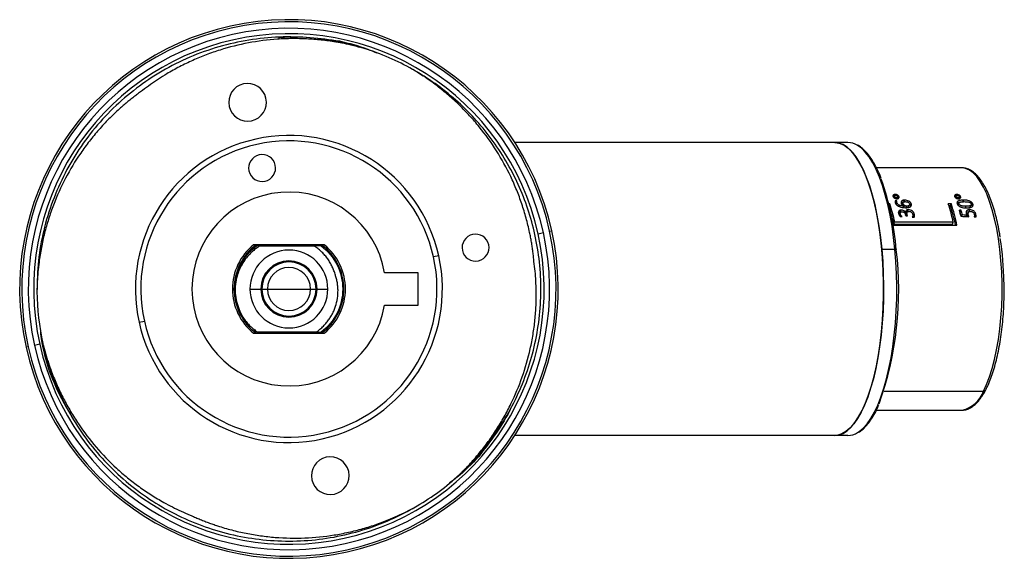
# Paper-space layout '_Frontal' of a CAD drawing. Header units: millimetres. Extents: x -15.3 to 76.2, y -11.6 to 38.4.
import ezdxf

# ---------------------------------------------------------------- set-up
doc = ezdxf.new("R2010")
doc.units = ezdxf.units.MM

psp = doc.layouts.new('_Frontal')

# ---------------------------------------------------------------- linework, layer by layer
at = {"color": 7, "linetype": 'Continuous', "lineweight": 25}
for p, q in [((22.199, 33.205), (21.676, 33.532)), ((61.656, 27.046), (30.72, 27.046)), ((72.219, 24.696), (64.302, 24.696)), ((65.981, 22.112), (65.877, 21.912)), ((65.917, 21.932), (65.965, 22.025)), ((65.976, 22.097), (66.04, 22.221)), ((66.201, 21.825), (66.275, 21.967)), ((66.308, 21.856), (66.396, 22.025)), ((71.701, 22.112), (71.605, 21.929)), ((71.636, 21.932), (71.685, 22.025)), ((71.696, 22.097), (71.76, 22.221)), ((71.921, 21.825), (71.995, 21.967)), ((72.027, 21.856), (72.116, 22.025)), ((65.536, 21.356), (65.45, 21.356)), ((65.477, 21.243), (65.536, 21.356)), ((66.202, 21.633), (66.046, 21.633)), ((66.05, 21.466), (66.115, 21.466)), ((66.115, 21.466), (66.202, 21.633)), ((66.121, 21.289), (66.207, 21.455)), ((66.122, 21.835), (66.163, 21.913)), ((66.797, 21.504), (66.692, 21.301)), ((66.715, 21.235), (66.776, 21.352)), ((66.807, 20.969), (66.892, 21.133)), ((66.854, 21.53), (66.941, 21.697)), ((67.029, 20.978), (67.115, 21.142)), ((67.281, 21.069), (67.384, 21.268)), ((67.385, 21.293), (67.448, 21.19)), ((67.448, 21.19), (67.534, 21.355)), ((67.448, 21.19), (67.462, 21.102)), ((71.256, 21.356), (70.973, 21.356)), ((71.027, 21.191), (71.17, 21.191)), ((71.17, 21.191), (71.256, 21.356)), ((71.842, 21.835), (71.883, 21.913)), ((71.982, 21.465), (71.876, 21.262)), ((71.876, 21.184), (71.962, 21.35)), ((72.318, 21.53), (72.405, 21.697)), ((72.535, 20.964), (72.621, 21.129)), ((72.998, 21.061), (73.102, 21.26)), ((73.175, 21.167), (73.261, 21.333)), ((73.175, 21.167), (73.186, 21.088)), ((66.531, 20.558), (66.436, 20.377)), ((66.436, 20.238), (66.521, 20.401)), ((66.515, 20.606), (66.6, 20.77)), ((66.515, 20.606), (66.586, 20.597)), ((66.533, 20.166), (66.689, 20.166)), ((66.853, 21.022), (66.9, 21.001)), ((66.967, 20.436), (67.018, 20.532)), ((66.969, 20.433), (67.021, 20.532)), ((67.028, 20.239), (67.004, 20.334)), ((67.021, 20.532), (67.018, 20.532)), ((67.028, 20.239), (67.183, 20.239)), ((67.166, 20.59), (67.067, 20.401)), ((67.106, 20.239), (67.158, 20.339)), ((67.183, 20.239), (67.158, 20.339)), ((67.194, 20.648), (67.279, 20.812)), ((67.194, 20.648), (67.249, 20.643)), ((67.622, 20.122), (67.812, 20.122)), ((67.624, 20.123), (67.644, 20.161)), ((67.66, 20.396), (67.731, 20.234)), ((67.731, 20.234), (67.816, 20.397)), ((67.731, 20.234), (67.748, 20.122)), ((72.161, 20.755), (72.006, 20.755)), ((72.051, 20.592), (72.076, 20.592)), ((72.076, 20.592), (72.161, 20.755)), ((72.21, 20.193), (72.278, 20.323)), ((72.619, 20.168), (72.687, 20.298)), ((72.705, 20.617), (72.878, 20.648)), ((72.835, 20.58), (72.737, 20.392)), ((72.737, 20.193), (72.822, 20.356)), ((72.878, 20.648), (72.964, 20.812)), ((73.373, 20.137), (73.546, 20.137)), ((73.384, 20.38), (73.452, 20.228)), ((73.452, 20.228), (73.537, 20.39)), ((73.452, 20.228), (73.469, 20.137)), ((65.849, 19.384), (71.775, 19.384)), ((65.917, 19.475), (66.001, 19.636)), ((65.917, 19.475), (71.354, 19.475)), ((71.438, 19.636), (66.001, 19.636)), ((71.354, 19.475), (71.438, 19.636)), ((32.882, 18.576), (33.37, 18.684)), ((33.956, 18.814), (34.151, 18.857)), ((13.022, 17.546), (6.464, 17.546)), ((7.042, 17.446), (12.073, 17.446)), ((23.656, 16.531), (23.167, 16.422)), ((64.794, 17.131), (66.02, 17.131)), ((21.743, 14.946), (18.617, 14.946)), ((21.743, 11.946), (21.743, 14.946)), ((6.13, 13.446), (13.357, 13.446)), ((18.617, 11.946), (21.743, 11.946)), ((-4.169, 10.362), (-3.681, 10.47)), ((6.743, 9.446), (6.263, 9.903)), ((6.464, 9.346), (13.022, 9.346)), ((12.274, 9.446), (6.837, 9.446)), ((-13.395, 8.317), (-13.883, 8.209)), ((-13.102, 8.382), (-13.094, 8.347)), ((-14.469, 8.079), (-14.664, 8.035)), ((65.003, 3.971), (74.241, 3.971)), ((64.305, 2.196), (72.219, 2.196)), ((72.219, 2.196), (72.267, 2.197)), ((61.656, -0.154), (30.72, -0.154))]:
    psp.add_line(p, q, dxfattribs=at)
at = {"color": 7, "linetype": 'Continuous', "lineweight": 25, "flags": 128}
for points in [[(60.43, 27.046), (60.533, 27.043), (60.917, 26.967), (61.298, 26.795), (61.672, 26.526), (62.038, 26.163), (62.391, 25.708), (62.731, 25.165), (63.054, 24.537), (63.358, 23.83), (63.641, 23.048), (63.901, 22.196), (64.136, 21.282), (64.344, 20.311), (64.524, 19.29), (64.674, 18.228), (64.794, 17.131)], [(60.43, -0.154), (60.815, -0.105), (61.196, 0.042), (61.572, 0.285), (61.94, 0.623), (62.297, 1.054), (62.641, 1.573), (62.969, 2.179), (63.278, 2.865), (63.567, 3.628), (63.833, 4.461), (64.075, 5.359), (64.291, 6.316), (64.478, 7.324), (64.637, 8.375), (64.765, 9.464), (64.862, 10.581), (64.927, 11.719), (64.96, 12.869), (64.96, 14.024), (64.927, 15.174), (64.862, 16.312), (64.765, 17.429), (64.637, 18.517), (64.478, 19.569), (64.291, 20.577), (64.075, 21.533), (63.833, 22.431), (63.567, 23.265), (63.278, 24.028), (62.969, 24.714), (62.641, 25.319), (62.297, 25.839), (61.94, 26.269), (61.572, 26.607), (61.196, 26.851), (60.815, 26.997), (60.43, 27.046)], [(66.02, 17.131), (65.9, 18.228), (65.749, 19.29), (65.569, 20.311), (65.361, 21.282), (65.126, 22.196), (64.867, 23.048), (64.584, 23.83), (64.279, 24.537), (63.956, 25.165), (63.617, 25.708), (63.263, 26.163), (62.898, 26.526), (62.524, 26.795), (62.523, 26.795)], [(74.241, 3.971), (74.532, 4.59), (74.802, 5.29), (75.049, 6.063), (75.27, 6.903), (75.463, 7.803), (75.627, 8.754), (75.761, 9.747), (75.862, 10.773), (75.93, 11.824), (75.965, 12.89), (75.965, 13.96), (75.932, 15.026), (75.865, 16.078), (75.765, 17.106), (75.633, 18.1), (75.47, 19.053), (75.278, 19.955), (75.058, 20.797), (74.812, 21.574), (74.543, 22.276), (74.252, 22.899), (73.944, 23.436), (73.619, 23.883), (73.282, 24.235), (72.936, 24.489), (72.583, 24.643), (72.226, 24.696), (72.219, 24.696)], [(66.891, 21.137), (66.891, 21.137), (66.892, 21.136), (66.892, 21.136), (66.892, 21.135), (66.892, 21.135), (66.892, 21.134), (66.892, 21.134), (66.892, 21.133)], [(72.687, 20.298), (72.458, 20.312), (72.278, 20.323)], [(64.794, 17.131), (64.883, 16.007), (64.939, 14.865), (64.963, 13.713), (64.954, 12.559), (64.913, 11.411), (64.839, 10.278), (64.734, 9.168), (64.597, 8.089), (64.431, 7.048), (64.235, 6.053), (64.013, 5.112), (63.764, 4.231), (63.492, 3.416), (63.197, 2.673), (62.882, 2.008), (62.55, 1.425), (62.203, 0.929), (61.842, 0.523), (61.472, 0.21), (61.094, -0.007), (60.711, -0.127), (60.43, -0.154)], [(62.554, 0.116), (62.698, 0.21), (63.068, 0.523), (63.428, 0.929), (63.776, 1.425), (64.108, 2.008), (64.423, 2.673), (64.717, 3.416), (64.99, 4.231), (65.238, 5.112), (65.461, 6.053), (65.656, 7.048), (65.823, 8.089), (65.959, 9.168), (66.065, 10.278), (66.138, 11.411), (66.18, 12.559), (66.188, 13.713), (66.165, 14.865), (66.108, 16.007), (66.02, 17.131)], [(66.144, 17.077), (66.153, 17.087), (66.154, 17.097), (66.148, 17.107), (66.134, 17.115), (66.114, 17.122), (66.087, 17.127), (66.055, 17.13), (66.02, 17.131)]]:
    psp.add_lwpolyline(points, dxfattribs=at)
at = {"color": 7, "linetype": 'Continuous', "lineweight": 25}
for centre, radius, start, end in [((9.743, 13.446), 25, 12.4998, 192.4998), ((9.743, 13.446), 24.8, 12.4998, 192.4998), ((9.743, 13.446), 24.2, 12.4998, 192.4998), ((9.743, 13.446), 23.7, 12.4998, 192.4998), ((9.743, 13.446), 23.4, 60.58752, 72.58752), ((5.902, 30.776), 1.75, 12.4998, 192.4998), ((5.902, 30.776), 1.75, 192.4998, 12.4998), ((9.743, 13.446), 14.25, 12.4998, 192.4998), ((9.743, 13.446), 13.75, 12.4998, 192.4998), ((61.64, 25.367), 1.679, 58.23345, 89.44789), ((7.254, 24.674), 1.25, 12.4998, 192.4998), ((7.254, 24.674), 1.25, 192.4998, 12.4998), ((40.753, 15.091), 25.469, 4.47265, 19.59729), ((9.743, 13.446), 9, 9.59407, 350.40593), ((48.866, 15.929), 17.532, 12.2096, 18.03411), ((54.303, 15.929), 17.532, 12.2096, 18.03411), ((54.81, 15.818), 17.219, 11.95253, 18.18228), ((54.146, 15.803), 17.988, 11.48219, 17.98186), ((48.417, 15.659), 17.911, 12.30117, 16.50579), ((54.899, 15.888), 17.786, 14.01825, 15.88241), ((55.771, 15.915), 16.962, 14.49522, 16.00592), ((55.294, 15.954), 17.537, 14.42649, 15.89019), ((9.743, 13.446), 25, 192.4998, 12.4998), ((9.743, 13.446), 24.8, 192.4998, 12.4998), ((9.743, 13.446), 24.2, 192.4998, 12.4998), ((9.743, 13.446), 23.7, 192.4998, 12.4998), ((27.073, 17.288), 1.25, 12.4998, 192.4998), ((9.743, 13.446), 5.25, 128.65214, 231.34786), ((9.743, 13.446), 5.1, 126.49377, 233.50623), ((9.743, 13.446), 5.1, 306.95139, 53.50623), ((9.743, 13.446), 5.25, 308.65214, 51.34786), ((27.073, 17.288), 1.25, 192.4998, 12.4998), ((46.425, 13.591), 29.725, 0.99495, 8.78254), ((9.743, 13.446), 14.25, 192.4998, 12.4998), ((9.743, 13.446), 3.614, 0, 180), ((34.992, 13.317), 31.379, 340.37726, 6.88143), ((9.743, 13.446), 13.75, 192.4998, 12.4998), ((9.743, 13.446), 2.614, 0, 180), ((9.743, 13.446), 2.518, 0, 180), ((9.743, 13.446), 2, 0, 180), ((9.743, 13.446), 23.4, 180.58752, 192.4998), ((9.743, 13.446), 5, 180, 215.9523), ((9.743, 13.446), 3.614, 180, 0), ((9.743, 13.446), 2.614, 180, 0), ((9.743, 13.446), 2.518, 180, 0), ((9.743, 13.446), 2, 180, 0), ((71.649, 4.869), 2.743, 283.01704, 340.87352), ((74.255, 4.199), 0.228, 266.44208, 330.10719), ((61.626, 1.578), 1.732, 270.99708, 302.4048), ((13.585, -3.883), 1.75, 12.4998, 192.4998), ((13.585, -3.883), 1.75, 192.4998, 12.4998), ((9.743, 13.446), 23.4, 300.58752, 312.58752)]:
    psp.add_arc(centre, radius, start, end, dxfattribs=at)
for points, knots in [([(16.291, 35.877), (16.062, 35.954), (14.923, 36.339), (12.78, 36.691), (9.923, 36.908), (7.07, 36.75), (4.259, 36.255), (1.514, 35.414), (-1.119, 34.239), (-3.579, 32.755), (-5.826, 30.992), (-7.842, 28.971), (-9.606, 26.71), (-11.086, 24.237), (-12.251, 21.607), (-13.074, 18.872), (-13.584, 16.061), (-13.631, 14.162), (-13.655, 13.206)], [0, 0, 0, 0, 0.016578, 0.082674, 0.148483, 0.213517, 0.278564, 0.34438, 0.410476, 0.476353, 0.541522, 0.606449, 0.672187, 0.738274, 0.804211, 0.869505, 0.934348, 1, 1, 1, 1]), ([(16.746, 35.774), (16.6, 35.815), (16.31, 35.897), (15.87, 36.01), (15.429, 36.114), (14.986, 36.21), (14.541, 36.297), (13.796, 36.428), (12.747, 36.571), (11.392, 36.676), (10.032, 36.701), (8.221, 36.63), (5.971, 36.343), (3.771, 35.794), (2.059, 35.201), (0.803, 34.681), (-0.421, 34.088), (-1.475, 33.498), (-2.37, 32.936), (-3.119, 32.427), (-3.601, 32.063), (-3.842, 31.881)], [0, 0, 0, 0, 0.020855, 0.041703, 0.062552, 0.08341, 0.104285, 0.125184, 0.187734, 0.250242, 0.312755, 0.375294, 0.500164, 0.625011, 0.687506, 0.750026, 0.812522, 0.875043, 0.9167, 0.958331, 1, 1, 1, 1]), ([(8.761, 36.784), (8.834, 36.793), (9.812, 36.908), (11.722, 36.85), (13.526, 36.6), (14.429, 36.475)], [0, 0, 0, 0, 0.0386785, 0.519317, 1, 1, 1, 1]), ([(14.429, 36.475), (15.318, 36.259), (16.495, 35.974), (17.602, 35.489), (17.873, 35.37)], [0, 0, 0, 0, 0.7553574, 1, 1, 1, 1]), ([(32.501, 15.994), (32.487, 16.146), (32.458, 16.448), (32.404, 16.901), (32.341, 17.354), (32.269, 17.805), (32.187, 18.255), (32.037, 19.002), (31.786, 20.038), (31.384, 21.348), (30.905, 22.632), (30.168, 24.302), (29.063, 26.302), (27.729, 28.157), (26.537, 29.539), (25.583, 30.521), (24.572, 31.445), (23.627, 32.212), (22.769, 32.843), (22.014, 33.355), (21.495, 33.672), (21.235, 33.83)], [0, 0, 0, 0, 0.020825, 0.041655, 0.062498, 0.083362, 0.104256, 0.125187, 0.187685, 0.25025, 0.312763, 0.3753, 0.500181, 0.625021, 0.687514, 0.750032, 0.812455, 0.875047, 0.916703, 0.958333, 1, 1, 1, 1]), ([(32.589, 18.511), (32.24, 20.084), (31.721, 21.647), (30.356, 24.645), (29.509, 26.079), (27.545, 28.723), (26.428, 29.932), (24.01, 32.064), (22.67, 33.021), (21.235, 33.83)], [0, 0, 0, 0, 0.25, 0.25, 0.5, 0.5, 0.75, 0.75, 1, 1, 1, 1]), ([(-3.842, 31.881), (-3.966, 31.793), (-4.214, 31.617), (-4.579, 31.343), (-4.939, 31.063), (-5.294, 30.774), (-5.643, 30.479), (-6.215, 29.975), (-6.986, 29.239), (-7.92, 28.237), (-8.793, 27.18), (-9.87, 25.707), (-11.05, 23.75), (-11.99, 21.667), (-12.59, 19.944), (-12.963, 18.627), (-13.258, 17.289), (-13.451, 16.087), (-13.567, 15.028), (-13.634, 14.118), (-13.648, 13.51), (-13.655, 13.206)], [0, 0, 0, 0, 0.020825, 0.041655, 0.062498, 0.083362, 0.104256, 0.125187, 0.187685, 0.25025, 0.312763, 0.3753, 0.500181, 0.625021, 0.687514, 0.750032, 0.812455, 0.875047, 0.916703, 0.958333, 1, 1, 1, 1]), ([(64.74, 23.706), (64.717, 23.767), (64.603, 24.075), (64.378, 24.564), (64.065, 25.165), (63.732, 25.686), (63.384, 26.133), (63.018, 26.488), (62.76, 26.699), (62.62, 26.765), (62.611, 26.769)], [0, 0, 0, 0, 0.039267, 0.197115, 0.35526, 0.513742, 0.672554, 0.831494, 0.989812, 1, 1, 1, 1]), ([(75.799, 18.252), (75.782, 18.361), (75.72, 18.771), (75.584, 19.443), (75.393, 20.26), (75.176, 21.023), (74.936, 21.728), (74.673, 22.37), (74.39, 22.945), (74.085, 23.448), (73.761, 23.875), (73.416, 24.22), (73.054, 24.48), (72.679, 24.639), (72.377, 24.706), (72.206, 24.689), (72.161, 24.685)], [0, 0, 0, 0, 0.028364, 0.106905, 0.185542, 0.264307, 0.343237, 0.422384, 0.501803, 0.581552, 0.661642, 0.741895, 0.821483, 0.899057, 0.973581, 1, 1, 1, 1]), ([(66.04, 22.221), (66.023, 22.22), (65.987, 22.219), (65.94, 22.208), (65.898, 22.189), (65.861, 22.158), (65.826, 22.108), (65.837, 22.056), (65.844, 22.025)], [0, 0, 0, 0, 0.1208136, 0.2441407, 0.3704991, 0.5002734, 0.6966015, 1, 1, 1, 1]), ([(65.844, 22.025), (65.85, 22.013), (65.86, 21.99), (65.885, 21.957), (65.914, 21.929), (65.944, 21.905), (65.997, 21.872), (66.082, 21.832), (66.158, 21.827), (66.196, 21.825)], [0, 0, 0, 0, 0.11931, 0.229037, 0.329231, 0.419905, 0.501142, 0.752394, 1, 1, 1, 1]), ([(65.965, 22.025), (65.962, 22.037), (65.956, 22.058), (65.964, 22.084), (65.981, 22.108), (66.015, 22.131), (66.055, 22.134), (66.075, 22.136)], [0, 0, 0, 0, 0.207151, 0.373707, 0.499762, 0.750178, 1, 1, 1, 1]), ([(66.163, 21.913), (66.149, 21.913), (66.12, 21.915), (66.077, 21.927), (66.035, 21.948), (65.99, 21.979), (65.974, 22.008), (65.965, 22.025)], [0, 0, 0, 0, 0.168992, 0.335355, 0.499922, 0.717177, 1, 1, 1, 1]), ([(66.396, 22.025), (66.39, 22.039), (66.378, 22.064), (66.349, 22.099), (66.319, 22.126), (66.29, 22.146), (66.239, 22.176), (66.155, 22.213), (66.078, 22.218), (66.04, 22.221)], [0, 0, 0, 0, 0.134617, 0.2519216, 0.3519994, 0.4348102, 0.5003736, 0.755499, 1, 1, 1, 1]), ([(66.075, 22.136), (66.09, 22.135), (66.118, 22.134), (66.161, 22.122), (66.203, 22.102), (66.25, 22.071), (66.266, 22.042), (66.275, 22.025)], [0, 0, 0, 0, 0.166212, 0.332557, 0.500023, 0.702255, 1, 1, 1, 1]), ([(66.275, 22.025), (66.279, 22.013), (66.284, 21.993), (66.277, 21.966), (66.258, 21.941), (66.223, 21.917), (66.183, 21.914), (66.163, 21.913)], [0, 0, 0, 0, 0.196701, 0.363571, 0.500466, 0.75093, 1, 1, 1, 1]), ([(66.196, 21.825), (66.214, 21.825), (66.25, 21.826), (66.299, 21.838), (66.34, 21.858), (66.38, 21.891), (66.414, 21.945), (66.403, 21.996), (66.396, 22.025)], [0, 0, 0, 0, 0.124625, 0.249376, 0.374639, 0.500722, 0.721258, 1, 1, 1, 1]), ([(66.235, 21.946), (66.242, 21.941), (66.279, 21.915), (66.295, 21.882), (66.308, 21.856)], [0, 0, 0, 0, 0.195743, 1, 1, 1, 1]), ([(71.76, 22.221), (71.743, 22.22), (71.707, 22.219), (71.659, 22.208), (71.618, 22.189), (71.581, 22.158), (71.546, 22.108), (71.557, 22.056), (71.564, 22.025)], [0, 0, 0, 0, 0.120814, 0.244141, 0.370499, 0.500273, 0.696601, 1, 1, 1, 1]), ([(71.563, 22.031), (71.565, 22.032), (71.594, 22.046), (71.634, 22.048), (71.671, 22.05)], [0, 0, 0, 0, 0.066216, 1, 1, 1, 1]), ([(71.564, 22.025), (71.569, 22.013), (71.58, 21.99), (71.605, 21.957), (71.634, 21.929), (71.664, 21.905), (71.717, 21.872), (71.801, 21.832), (71.878, 21.827), (71.916, 21.825)], [0, 0, 0, 0, 0.11931, 0.229037, 0.329231, 0.419905, 0.501142, 0.752394, 1, 1, 1, 1]), ([(71.685, 22.025), (71.681, 22.037), (71.675, 22.058), (71.684, 22.084), (71.701, 22.108), (71.734, 22.131), (71.775, 22.134), (71.795, 22.136)], [0, 0, 0, 0, 0.207151, 0.373707, 0.499762, 0.750178, 1, 1, 1, 1]), ([(71.883, 21.913), (71.868, 21.913), (71.84, 21.915), (71.797, 21.927), (71.755, 21.948), (71.709, 21.979), (71.694, 22.008), (71.685, 22.025)], [0, 0, 0, 0, 0.168992, 0.335355, 0.499922, 0.717177, 1, 1, 1, 1]), ([(72.116, 22.025), (72.109, 22.039), (72.097, 22.064), (72.069, 22.099), (72.039, 22.126), (72.009, 22.146), (71.958, 22.176), (71.875, 22.213), (71.798, 22.218), (71.76, 22.221)], [0, 0, 0, 0, 0.134617, 0.251922, 0.351999, 0.43481, 0.500374, 0.755499, 1, 1, 1, 1]), ([(71.795, 22.136), (71.809, 22.135), (71.838, 22.134), (71.881, 22.122), (71.923, 22.102), (71.969, 22.071), (71.985, 22.042), (71.995, 22.025)], [0, 0, 0, 0, 0.166212, 0.332557, 0.500023, 0.702255, 1, 1, 1, 1]), ([(71.995, 22.025), (71.998, 22.013), (72.004, 21.993), (71.997, 21.966), (71.978, 21.941), (71.943, 21.917), (71.903, 21.914), (71.883, 21.913)], [0, 0, 0, 0, 0.196701, 0.363571, 0.500466, 0.75093, 1, 1, 1, 1]), ([(71.916, 21.825), (71.934, 21.825), (71.97, 21.826), (72.019, 21.838), (72.06, 21.858), (72.1, 21.891), (72.134, 21.945), (72.122, 21.996), (72.116, 22.025)], [0, 0, 0, 0, 0.1246251, 0.2493759, 0.3746394, 0.5007224, 0.7212581, 1, 1, 1, 1]), ([(71.954, 21.946), (71.962, 21.941), (71.999, 21.915), (72.015, 21.882), (72.027, 21.856)], [0, 0, 0, 0, 0.195743, 1, 1, 1, 1]), ([(66.053, 21.452), (66.061, 21.43), (66.078, 21.386), (66.118, 21.322), (66.169, 21.263), (66.229, 21.211), (66.295, 21.165), (66.364, 21.127), (66.493, 21.067), (66.713, 21.003), (66.904, 20.996), (67.008, 20.992)], [0, 0, 0, 0, 0.078725, 0.155033, 0.228897, 0.300379, 0.369507, 0.436298, 0.500779, 0.727636, 1, 1, 1, 1]), ([(66.207, 21.455), (66.198, 21.486), (66.191, 21.517), (66.189, 21.577), (66.194, 21.605), (66.202, 21.633)], [0, 0, 0, 0, 0.5, 0.5, 1, 1, 1, 1]), ([(66.892, 21.133), (66.854, 21.134), (66.78, 21.136), (66.672, 21.15), (66.574, 21.172), (66.482, 21.202), (66.395, 21.243), (66.312, 21.299), (66.242, 21.372), (66.219, 21.427), (66.207, 21.455)], [0, 0, 0, 0, 0.142134, 0.272553, 0.391317, 0.498512, 0.609879, 0.730466, 0.860414, 1, 1, 1, 1]), ([(66.941, 21.697), (66.917, 21.697), (66.871, 21.696), (66.805, 21.687), (66.746, 21.671), (66.695, 21.648), (66.643, 21.611), (66.582, 21.534), (66.598, 21.447), (66.608, 21.389)], [0, 0, 0, 0, 0.104549, 0.206825, 0.306863, 0.404808, 0.500794, 0.669603, 1, 1, 1, 1]), ([(66.601, 21.473), (66.607, 21.477), (66.629, 21.492), (66.709, 21.52), (66.795, 21.526), (66.854, 21.53)], [0, 0, 0, 0, 0.088985, 0.371374, 1, 1, 1, 1]), ([(66.608, 21.389), (66.616, 21.369), (66.631, 21.332), (66.665, 21.282), (66.714, 21.231), (66.788, 21.178), (66.856, 21.151), (66.891, 21.137)], [0, 0, 0, 0, 0.191809, 0.358126, 0.498896, 0.737656, 1, 1, 1, 1]), ([(66.7, 21.315), (66.698, 21.313), (66.688, 21.301), (66.68, 21.285), (66.682, 21.271), (66.682, 21.27)], [0, 0, 0, 0, 0.171702, 0.910661, 1, 1, 1, 1]), ([(66.776, 21.352), (66.771, 21.369), (66.763, 21.4), (66.766, 21.442), (66.778, 21.472), (66.793, 21.492), (66.825, 21.52), (66.894, 21.55), (66.97, 21.553), (67.01, 21.555)], [0, 0, 0, 0, 0.144883, 0.267358, 0.367525, 0.445389, 0.500934, 0.73348, 1, 1, 1, 1]), ([(67.115, 21.142), (67.096, 21.143), (67.06, 21.144), (67.004, 21.156), (66.95, 21.176), (66.888, 21.209), (66.814, 21.266), (66.79, 21.321), (66.776, 21.352)], [0, 0, 0, 0, 0.1248978, 0.2498222, 0.3749557, 0.5004041, 0.7191813, 1, 1, 1, 1]), ([(67.534, 21.355), (67.526, 21.376), (67.511, 21.416), (67.475, 21.47), (67.437, 21.514), (67.399, 21.548), (67.364, 21.573), (67.336, 21.59), (67.266, 21.631), (67.132, 21.687), (67.005, 21.694), (66.941, 21.697)], [0, 0, 0, 0, 0.112957, 0.21212, 0.297476, 0.369074, 0.426875, 0.470888, 0.501095, 0.748629, 1, 1, 1, 1]), ([(67.008, 20.992), (67.042, 20.992), (67.109, 20.993), (67.203, 21.002), (67.286, 21.018), (67.357, 21.039), (67.424, 21.07), (67.486, 21.113), (67.536, 21.177), (67.557, 21.261), (67.542, 21.323), (67.534, 21.355)], [0, 0, 0, 0, 0.116451, 0.224634, 0.324528, 0.416186, 0.499647, 0.609387, 0.729239, 0.859331, 1, 1, 1, 1]), ([(67.01, 21.555), (67.03, 21.554), (67.069, 21.553), (67.129, 21.544), (67.186, 21.528), (67.249, 21.499), (67.333, 21.448), (67.361, 21.389), (67.379, 21.354)], [0, 0, 0, 0, 0.131229, 0.258276, 0.381331, 0.500525, 0.694696, 1, 1, 1, 1]), ([(67.379, 21.354), (67.383, 21.34), (67.39, 21.312), (67.386, 21.274), (67.372, 21.242), (67.351, 21.216), (67.31, 21.183), (67.235, 21.149), (67.156, 21.144), (67.115, 21.142)], [0, 0, 0, 0, 0.116431, 0.224627, 0.324695, 0.416643, 0.500551, 0.74137, 1, 1, 1, 1]), ([(67.176, 21.004), (67.198, 21.012), (67.237, 21.026), (67.272, 21.057), (67.283, 21.079), (67.287, 21.087)], [0, 0, 0, 0, 0.443461, 0.780722, 1, 1, 1, 1]), ([(71.755, 21.401), (71.762, 21.409), (71.787, 21.441), (71.887, 21.483), (71.999, 21.512), (72.083, 21.516), (72.098, 21.517)], [0, 0, 0, 0, 0.101088, 0.399565, 0.887458, 1, 1, 1, 1]), ([(72.405, 21.697), (72.358, 21.696), (72.269, 21.695), (72.145, 21.685), (72.041, 21.667), (71.946, 21.639), (71.862, 21.598), (71.802, 21.532), (71.781, 21.447), (71.796, 21.387), (71.804, 21.357)], [0, 0, 0, 0, 0.147903, 0.280468, 0.397741, 0.49981, 0.624416, 0.749305, 0.875358, 1, 1, 1, 1]), ([(71.804, 21.357), (71.812, 21.337), (71.827, 21.296), (71.864, 21.237), (71.912, 21.184), (71.969, 21.138), (72.031, 21.101), (72.095, 21.071), (72.211, 21.027), (72.41, 20.985), (72.58, 20.981), (72.675, 20.978)], [0, 0, 0, 0, 0.080162, 0.157417, 0.231747, 0.30318, 0.371815, 0.437641, 0.500673, 0.72002, 1, 1, 1, 1]), ([(71.962, 21.35), (71.959, 21.361), (71.953, 21.384), (71.956, 21.414), (71.965, 21.437), (71.978, 21.454), (72.002, 21.478), (72.05, 21.505), (72.146, 21.533), (72.288, 21.552), (72.405, 21.554), (72.471, 21.555)], [0, 0, 0, 0, 0.066276, 0.124485, 0.174557, 0.216503, 0.25036, 0.366769, 0.500242, 0.719129, 1, 1, 1, 1]), ([(72.621, 21.129), (72.573, 21.129), (72.486, 21.13), (72.362, 21.141), (72.252, 21.158), (72.155, 21.184), (72.07, 21.222), (71.996, 21.277), (71.974, 21.323), (71.962, 21.35)], [0, 0, 0, 0, 0.194042, 0.360896, 0.500602, 0.633316, 0.750767, 0.859913, 1, 1, 1, 1]), ([(73.261, 21.333), (73.253, 21.353), (73.237, 21.395), (73.196, 21.456), (73.133, 21.518), (73.038, 21.58), (72.884, 21.644), (72.664, 21.69), (72.497, 21.695), (72.405, 21.697)], [0, 0, 0, 0, 0.083257, 0.166489, 0.249648, 0.367266, 0.500027, 0.7251, 1, 1, 1, 1]), ([(72.471, 21.555), (72.516, 21.554), (72.6, 21.553), (72.719, 21.543), (72.824, 21.527), (72.917, 21.503), (72.995, 21.468), (73.067, 21.417), (73.088, 21.373), (73.101, 21.345)], [0, 0, 0, 0, 0.192746, 0.359553, 0.500471, 0.63143, 0.750644, 0.846808, 1, 1, 1, 1]), ([(73.101, 21.345), (73.105, 21.332), (73.111, 21.308), (73.108, 21.274), (73.097, 21.247), (73.073, 21.216), (73.026, 21.184), (72.936, 21.153), (72.799, 21.132), (72.685, 21.13), (72.621, 21.129)], [0, 0, 0, 0, 0.074759, 0.141564, 0.200407, 0.251334, 0.368262, 0.501935, 0.718612, 1, 1, 1, 1]), ([(72.675, 20.978), (72.721, 20.979), (72.808, 20.98), (72.928, 20.993), (73.029, 21.013), (73.117, 21.043), (73.194, 21.086), (73.254, 21.149), (73.284, 21.235), (73.269, 21.299), (73.261, 21.333)], [0, 0, 0, 0, 0.147737, 0.280124, 0.397168, 0.498948, 0.611842, 0.732828, 0.862082, 1, 1, 1, 1]), ([(72.692, 20.979), (72.752, 20.981), (72.844, 20.984), (72.94, 21.021), (72.99, 21.049), (73, 21.073), (73.003, 21.08)], [0, 0, 0, 0, 0.472346, 0.717589, 0.924279, 1, 1, 1, 1]), ([(73.126, 21.263), (73.126, 21.263), (73.153, 21.234), (73.164, 21.2), (73.175, 21.167)], [0, 0, 0, 0, 0.002863, 1, 1, 1, 1]), ([(66.6, 20.77), (66.582, 20.769), (66.545, 20.768), (66.493, 20.757), (66.445, 20.737), (66.405, 20.707), (66.359, 20.652), (66.331, 20.561), (66.347, 20.48), (66.356, 20.44)], [0, 0, 0, 0, 0.093041, 0.189522, 0.289482, 0.392965, 0.500057, 0.749808, 1, 1, 1, 1]), ([(66.344, 20.558), (66.354, 20.565), (66.382, 20.584), (66.441, 20.601), (66.489, 20.605), (66.515, 20.606)], [0, 0, 0, 0, 0.244628, 0.609142, 1, 1, 1, 1]), ([(66.356, 20.44), (66.362, 20.42), (66.374, 20.38), (66.402, 20.321), (66.439, 20.265), (66.482, 20.213), (66.516, 20.182), (66.533, 20.166)], [0, 0, 0, 0, 0.207732, 0.411602, 0.611586, 0.807732, 1, 1, 1, 1]), ([(66.441, 20.383), (66.437, 20.377), (66.428, 20.36), (66.423, 20.326), (66.428, 20.298), (66.431, 20.282)], [0, 0, 0, 0, 0.216947, 0.567575, 1, 1, 1, 1]), ([(66.521, 20.401), (66.517, 20.419), (66.509, 20.455), (66.509, 20.508), (66.527, 20.562), (66.587, 20.608), (66.652, 20.612), (66.687, 20.614)], [0, 0, 0, 0, 0.167355, 0.334549, 0.501351, 0.726391, 1, 1, 1, 1]), ([(66.689, 20.166), (66.669, 20.183), (66.63, 20.217), (66.581, 20.274), (66.542, 20.336), (66.528, 20.379), (66.521, 20.401)], [0, 0, 0, 0, 0.246816, 0.495719, 0.746744, 1, 1, 1, 1]), ([(67.018, 20.532), (67.007, 20.55), (66.987, 20.582), (66.952, 20.623), (66.919, 20.656), (66.89, 20.679), (66.867, 20.695), (66.818, 20.725), (66.728, 20.763), (66.643, 20.767), (66.6, 20.77)], [0, 0, 0, 0, 0.131786, 0.24428, 0.337444, 0.411324, 0.465895, 0.501156, 0.744542, 1, 1, 1, 1]), ([(66.687, 20.614), (66.702, 20.614), (66.733, 20.613), (66.781, 20.604), (66.828, 20.587), (66.872, 20.56), (66.929, 20.507), (66.971, 20.436), (66.994, 20.371), (67.002, 20.341), (67.004, 20.334)], [0, 0, 0, 0, 0.09483, 0.192292, 0.29233, 0.39511, 0.500655, 0.775315, 0.942158, 1, 1, 1, 1]), ([(67.279, 20.812), (67.262, 20.811), (67.227, 20.81), (67.179, 20.801), (67.134, 20.785), (67.096, 20.761), (67.049, 20.717), (67.013, 20.64), (67.018, 20.568), (67.021, 20.532)], [0, 0, 0, 0, 0.096894, 0.1953, 0.29526, 0.396818, 0.500002, 0.749903, 1, 1, 1, 1]), ([(67.023, 20.604), (67.037, 20.612), (67.084, 20.639), (67.148, 20.645), (67.194, 20.648)], [0, 0, 0, 0, 0.294737, 1, 1, 1, 1]), ([(67.074, 20.408), (67.07, 20.402), (67.051, 20.37), (67.05, 20.311), (67.06, 20.26), (67.063, 20.239)], [0, 0, 0, 0, 0.1283035, 0.6606431, 1, 1, 1, 1]), ([(67.158, 20.339), (67.152, 20.364), (67.135, 20.437), (67.133, 20.536), (67.181, 20.617), (67.251, 20.653), (67.307, 20.656), (67.334, 20.657)], [0, 0, 0, 0, 0.1778419, 0.4996594, 0.6777115, 0.8442172, 1, 1, 1, 1]), ([(67.816, 20.397), (67.808, 20.422), (67.793, 20.474), (67.755, 20.55), (67.704, 20.622), (67.618, 20.706), (67.472, 20.795), (67.344, 20.806), (67.279, 20.812)], [0, 0, 0, 0, 0.125573, 0.250894, 0.375934, 0.500711, 0.745135, 1, 1, 1, 1]), ([(67.334, 20.657), (67.348, 20.656), (67.378, 20.655), (67.424, 20.647), (67.47, 20.631), (67.514, 20.607), (67.572, 20.564), (67.629, 20.492), (67.65, 20.428), (67.66, 20.397)], [0, 0, 0, 0, 0.09472, 0.1920281, 0.2918863, 0.3943993, 0.4996315, 0.7495059, 1, 1, 1, 1]), ([(67.66, 20.397), (67.665, 20.377), (67.674, 20.337), (67.675, 20.278), (67.667, 20.222), (67.65, 20.17), (67.631, 20.138), (67.622, 20.122)], [0, 0, 0, 0, 0.205304, 0.407961, 0.60795, 0.805312, 1, 1, 1, 1]), ([(67.812, 20.122), (67.817, 20.135), (67.828, 20.162), (67.835, 20.206), (67.838, 20.251), (67.835, 20.299), (67.828, 20.347), (67.82, 20.38), (67.816, 20.397)], [0, 0, 0, 0, 0.15751, 0.318727, 0.483557, 0.652024, 0.824193, 1, 1, 1, 1]), ([(72.964, 20.812), (72.934, 20.811), (72.874, 20.809), (72.791, 20.788), (72.721, 20.75), (72.655, 20.678), (72.621, 20.56), (72.642, 20.459), (72.653, 20.408)], [0, 0, 0, 0, 0.123613, 0.248011, 0.373283, 0.49966, 0.749545, 1, 1, 1, 1]), ([(72.745, 20.401), (72.735, 20.375), (72.71, 20.312), (72.727, 20.238), (72.737, 20.193)], [0, 0, 0, 0, 0.39862, 1, 1, 1, 1]), ([(72.822, 20.356), (72.816, 20.38), (72.805, 20.428), (72.804, 20.498), (72.824, 20.573), (72.89, 20.645), (72.976, 20.653), (73.019, 20.657)], [0, 0, 0, 0, 0.166948, 0.333668, 0.50005, 0.7459, 1, 1, 1, 1]), ([(72.885, 20.151), (72.873, 20.186), (72.849, 20.254), (72.831, 20.322), (72.822, 20.356)], [0, 0, 0, 0, 0.499325, 1, 1, 1, 1]), ([(73.537, 20.39), (73.529, 20.417), (73.513, 20.471), (73.472, 20.55), (73.416, 20.625), (73.323, 20.709), (73.167, 20.796), (73.034, 20.806), (72.964, 20.812)], [0, 0, 0, 0, 0.12559, 0.2509158, 0.3759257, 0.5007135, 0.7382753, 1, 1, 1, 1]), ([(73.019, 20.657), (73.035, 20.656), (73.068, 20.656), (73.118, 20.647), (73.168, 20.631), (73.216, 20.607), (73.281, 20.562), (73.348, 20.487), (73.372, 20.418), (73.383, 20.384)], [0, 0, 0, 0, 0.097149, 0.195784, 0.295905, 0.397551, 0.500749, 0.750093, 1, 1, 1, 1]), ([(73.383, 20.384), (73.387, 20.367), (73.395, 20.332), (73.398, 20.281), (73.396, 20.231), (73.388, 20.183), (73.378, 20.152), (73.373, 20.137)], [0, 0, 0, 0, 0.202936, 0.404409, 0.604412, 0.802953, 1, 1, 1, 1]), ([(25.791, -3.552), (25.921, -3.44), (26.717, -2.749), (27.979, -1.271), (29.531, 0.856), (30.808, 3.147), (31.825, 5.556), (32.568, 8.072), (33.03, 10.672), (33.189, 13.311), (33.072, 15.942), (32.749, 17.658), (32.589, 18.511)], [0, 0, 0, 0, 0.021323, 0.130877, 0.240152, 0.348461, 0.455824, 0.56438, 0.673767, 0.783293, 0.892263, 1, 1, 1, 1]), ([(7.042, 17.446), (6.985, 17.41), (6.873, 17.338), (6.71, 17.222), (6.552, 17.099), (6.399, 16.97), (6.252, 16.835), (6.016, 16.599), (5.713, 16.243), (5.384, 15.741), (5.118, 15.203), (4.941, 14.699), (4.832, 14.244), (4.767, 13.847), (4.751, 13.58), (4.743, 13.446)], [0, 0, 0, 0, 0.041853, 0.083541, 0.125135, 0.166706, 0.208325, 0.250064, 0.374854, 0.499947, 0.624096, 0.749089, 0.833063, 0.916518, 1, 1, 1, 1]), ([(4.743, 13.446), (4.743, 14.219), (4.926, 14.991), (5.617, 16.374), (6.125, 16.983), (6.743, 17.446)], [0, 0, 0, 0, 0.5, 0.5, 1, 1, 1, 1]), ([(14.023, 14.836), (14.004, 14.903), (13.964, 15.035), (13.894, 15.231), (13.815, 15.424), (13.697, 15.676), (13.528, 15.98), (13.294, 16.325), (13.03, 16.647), (12.737, 16.943), (12.419, 17.214), (12.188, 17.369), (12.073, 17.446)], [0, 0, 0, 0, 0.062398, 0.124757, 0.187212, 0.249898, 0.374983, 0.500351, 0.624964, 0.749754, 0.874696, 1, 1, 1, 1]), ([(12.743, 17.446), (13.362, 16.983), (13.87, 16.374), (14.561, 14.991), (14.743, 14.219), (14.743, 13.446)], [0, 0, 0, 0, 0.5, 0.5, 1, 1, 1, 1]), ([(25.579, -3.782), (25.687, -3.676), (25.903, -3.466), (26.22, -3.142), (26.531, -2.812), (26.836, -2.476), (27.134, -2.134), (27.62, -1.554), (28.268, -0.718), (29.037, 0.404), (29.739, 1.569), (30.582, 3.173), (31.459, 5.264), (32.083, 7.445), (32.426, 9.224), (32.603, 10.572), (32.702, 11.928), (32.718, 13.136), (32.679, 14.192), (32.612, 15.096), (32.538, 15.695), (32.501, 15.994)], [0, 0, 0, 0, 0.020855, 0.041703, 0.062552, 0.08341, 0.104285, 0.125184, 0.187734, 0.250242, 0.312755, 0.375294, 0.500164, 0.625011, 0.687506, 0.750026, 0.812522, 0.875043, 0.9167, 0.958331, 1, 1, 1, 1]), ([(12.274, 9.446), (12.334, 9.489), (12.453, 9.573), (12.624, 9.709), (12.788, 9.851), (12.945, 10.001), (13.094, 10.158), (13.237, 10.323), (13.405, 10.536), (13.592, 10.806), (13.782, 11.137), (13.945, 11.481), (14.123, 11.957), (14.27, 12.577), (14.314, 13.213), (14.285, 13.72), (14.231, 14.099), (14.147, 14.474), (14.064, 14.715), (14.023, 14.836)], [0, 0, 0, 0, 0.036006, 0.071775, 0.107383, 0.142908, 0.178426, 0.214015, 0.249752, 0.31239, 0.375083, 0.437372, 0.499488, 0.624703, 0.749062, 0.811633, 0.874453, 0.937273, 1, 1, 1, 1]), ([(76.138, 12.079), (76.148, 12.331), (76.17, 12.911), (76.175, 13.579), (76.163, 13.988), (76.161, 14.07)], [0, 0, 0, 0, 0.38126, 0.877291, 1, 1, 1, 1]), ([(14.743, 13.446), (14.743, 12.674), (14.561, 11.901), (13.87, 10.519), (13.362, 9.91), (12.743, 9.446)], [0, 0, 0, 0, 0.5, 0.5, 1, 1, 1, 1]), ([(74.453, 4.085), (74.502, 4.183), (74.647, 4.47), (74.872, 5), (75.119, 5.692), (75.343, 6.444), (75.542, 7.249), (75.716, 8.101), (75.862, 8.994), (75.982, 9.921), (76.072, 10.876), (76.123, 11.599), (76.136, 12.003), (76.138, 12.079)], [0, 0, 0, 0, 0.053892, 0.15734, 0.260467, 0.363271, 0.465817, 0.568166, 0.670365, 0.772452, 0.874457, 0.976406, 1, 1, 1, 1]), ([(5.696, 10.511), (5.743, 10.452), (5.837, 10.335), (5.987, 10.168), (6.143, 10.008), (6.307, 9.856), (6.477, 9.711), (6.653, 9.574), (6.776, 9.489), (6.837, 9.446)], [0, 0, 0, 0, 0.144008, 0.287147, 0.429706, 0.571977, 0.714254, 0.856831, 1, 1, 1, 1]), ([(-12.542, 5.99), (-12.8, 6.868), (-13.141, 8.027), (-13.274, 9.225), (-13.307, 9.515)], [0, 0, 0, 0, 0.757394, 1, 1, 1, 1]), ([(12.308, 9.446), (12.317, 9.446), (12.466, 9.446), (12.609, 9.446), (12.743, 9.446)], [0, 0, 0, 0, 0.063039, 1, 1, 1, 1]), ([(-13.094, 8.347), (-13.057, 8.2), (-12.983, 7.907), (-12.861, 7.471), (-12.731, 7.036), (-12.592, 6.605), (-12.445, 6.175), (-12.186, 5.465), (-11.785, 4.485), (-11.198, 3.259), (-10.54, 2.069), (-9.573, 0.537), (-8.2, -1.269), (-6.624, -2.9), (-5.255, -4.086), (-4.176, -4.914), (-3.051, -5.677), (-2.012, -6.295), (-1.078, -6.789), (-0.263, -7.184), (0.293, -7.419), (0.571, -7.537)], [0, 0, 0, 0, 0.0208551, 0.0417032, 0.0625522, 0.0834101, 0.1042846, 0.1251836, 0.1877339, 0.2502424, 0.3127552, 0.3752936, 0.500164, 0.6250114, 0.6875063, 0.7500261, 0.8125218, 0.8750427, 0.9167002, 0.9583311, 1, 1, 1, 1]), ([(-13.067, 8.26), (-12.845, 7.4), (-12.39, 5.641), (-11.309, 3.115), (-9.95, 0.706), (-8.316, -1.518), (-6.441, -3.529), (-4.342, -5.307), (-2.06, -6.82), (0.37, -8.052), (2.931, -8.995), (5.604, -9.64), (8.368, -9.969), (11.164, -9.966), (13.931, -9.633), (16.619, -8.973), (19.22, -8.024), (20.837, -7.142), (21.651, -6.698)], [0, 0, 0, 0, 0.0604956, 0.1238121, 0.1866288, 0.2487691, 0.3115366, 0.3737021, 0.4359574, 0.4978777, 0.5590602, 0.6216497, 0.6849354, 0.7484761, 0.8118203, 0.8745246, 0.9368771, 1, 1, 1, 1]), ([(-10.424, 1.655), (-10.788, 2.254), (-11.626, 3.633), (-12.211, 5.138), (-12.542, 5.99)], [0, 0, 0, 0, 0.434218, 1, 1, 1, 1]), ([(72.277, 2.208), (72.355, 2.21), (72.554, 2.216), (72.869, 2.325), (73.217, 2.519), (73.554, 2.799), (73.882, 3.166), (74.183, 3.593), (74.367, 3.929), (74.453, 4.085)], [0, 0, 0, 0, 0.092722, 0.23806, 0.385994, 0.539335, 0.69778, 0.859072, 1, 1, 1, 1]), ([(30.387, 2.494), (30.378, 2.471), (30.006, 1.612), (29.02, 0.032), (27.903, -1.406), (27.344, -2.125)], [0, 0, 0, 0, 0.013372, 0.506663, 1, 1, 1, 1]), ([(62.644, 0.145), (62.752, 0.216), (62.987, 0.368), (63.33, 0.704), (63.679, 1.13), (64.013, 1.642), (64.295, 2.151), (64.457, 2.519), (64.52, 2.662)], [0, 0, 0, 0, 0.154781, 0.334502, 0.516545, 0.699521, 0.882509, 1, 1, 1, 1]), ([(27.344, -2.125), (26.712, -2.788), (25.877, -3.665), (24.903, -4.381), (24.665, -4.556)], [0, 0, 0, 0, 0.755357, 1, 1, 1, 1]), ([(0.571, -7.537), (0.709, -7.6), (0.986, -7.726), (1.405, -7.906), (1.828, -8.077), (2.255, -8.24), (2.686, -8.395), (3.408, -8.638), (4.431, -8.939), (5.766, -9.246), (7.118, -9.474), (8.932, -9.67), (11.217, -9.713), (13.49, -9.486), (15.283, -9.144), (16.61, -8.809), (17.916, -8.395), (19.053, -7.961), (20.028, -7.532), (20.85, -7.135), (21.384, -6.843), (21.651, -6.698)], [0, 0, 0, 0, 0.020825, 0.041655, 0.062498, 0.083362, 0.104256, 0.125187, 0.187685, 0.25025, 0.312763, 0.3753, 0.500181, 0.625021, 0.687514, 0.750032, 0.812455, 0.875047, 0.916703, 0.958333, 1, 1, 1, 1])]:
    psp.add_open_spline(points, degree=3, knots=knots, dxfattribs=at)
for points in [[(66.046, 21.633), (66.022, 21.58), (66.032, 21.515), (66.053, 21.452)], [(72.155, 20.196), (72.398, 20.181), (72.642, 20.166), (72.885, 20.151)], [(72.653, 20.408), (72.664, 20.371), (72.675, 20.335), (72.687, 20.298)], [(73.546, 20.137), (73.574, 20.213), (73.558, 20.303), (73.537, 20.39)], [(7.042, 17.446), (6.942, 17.446), (6.842, 17.446), (6.743, 17.446)], [(12.743, 17.446), (12.523, 17.446), (12.3, 17.446), (12.073, 17.446)]]:
    psp.add_open_spline(points, degree=3, dxfattribs=at)

doc.saveas('drawing.dxf')
